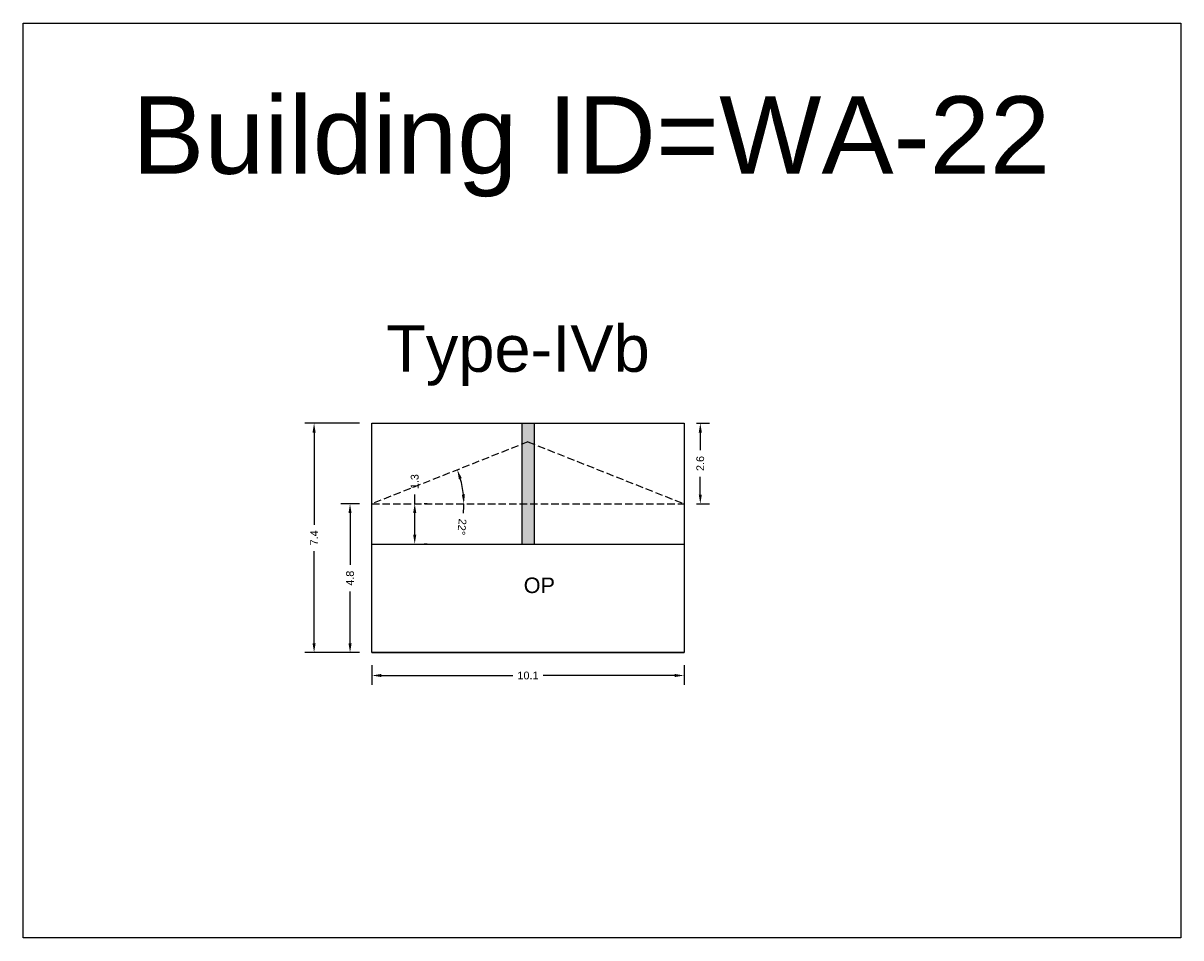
# Model space of a CAD drawing. Header units: metres. Extents: x 3416649 to 3417136, y -6712926 to -6712690.
# Tile 7 of 46: x 3416693 to 3416730, y -6712828 to -6712798. Entities that reach past the tile are written whole.
import ezdxf

# ---------------------------------------------------------------- set-up
doc = ezdxf.new("R2010")
doc.units = ezdxf.units.M
doc.linetypes.add('ACAD_ISO02W100', pattern=[15, 12, -3])
doc.layers.add('Dotted', color=7, linetype='ACAD_ISO02W100', plot=False)
doc.styles.get("Standard").update_dxf_attribs({"font": 'arial.ttf'})
doc.dimstyles.new('ISO-25', dxfattribs={"dimtxt": 0.25, "dimasz": 0.3, "dimexe": 0.3, "dimexo": 0.4, "dimgap": 0.2, "dimtad": 0, "dimdec": 1, "dimdsep": 46, "dimtxsty": 'Standard', "dimcen": 2.5, "dimadec": 0, "dimazin": 0, "dimtfac": 1, "dimtdec": 1, "dimtmove": 0, "dimatfit": 3, "dimfxl": 1, "dimarcsym": 0})

# ---------------------------------------------------------------- blocks, each defined once
blk = doc.blocks.new('*D175')
at = {"color": 0, "lineweight": -2, "transparency": 16777216}
for p, q in [((3416703.794, -6712813.84), (3416703.188, -6712813.84)), ((3416703.488, -6712814.14), (3416703.488, -6712815.808)), ((3416703.488, -6712818.34), (3416703.488, -6712816.673)), ((3416703.794, -6712818.64), (3416703.188, -6712818.64))]:
    blk.add_line(p, q, dxfattribs=at)
at = {"color": 0, "transparency": 16777216}
for points in [[(3416703.438, -6712814.14), (3416703.538, -6712814.14), (3416703.488, -6712813.84)], [(3416703.438, -6712818.34), (3416703.538, -6712818.34), (3416703.488, -6712818.64)]]:
    blk.add_solid(points, dxfattribs=at)
at = {"layer": 'Defpoints', "color": 0, "transparency": 16777216}
for p in [(3416703.488, -6712813.84), (3416704.194, -6712813.84), (3416704.194, -6712818.64)]:
    blk.add_point(p, dxfattribs=at)
at = {"color": 0, "transparency": 16777216, "insert": (3416703.488, -6712816.24), "char_height": 0.25, "attachment_point": 5, "rotation": 90}
blk.add_mtext('4.8', dxfattribs=at)
blk = doc.blocks.new('*D176')
at = {"color": 0, "lineweight": -2, "transparency": 16777216}
for start, end in [(5.8058, 15.8776), (354.1942, 0)]:
    blk.add_arc((3416704.194, -6712813.84), 2.962, start, end, dxfattribs=at)
at = {"color": 0, "transparency": 16777216}
for points in [[(3416706.996, -6712813.046), (3416707.091, -6712813.014), (3416706.947, -6712812.746)], [(3416707.191, -6712813.538), (3416707.091, -6712813.543), (3416707.156, -6712813.84)]]:
    blk.add_solid(points, dxfattribs=at)
at = {"layer": 'Defpoints', "color": 0, "transparency": 16777216}
for p in [(3416709.224, -6712811.84), (3416707.063, -6712813.101), (3416704.194, -6712813.84), (3416704.194, -6712813.84), (3416714.254, -6712813.84)]:
    blk.add_point(p, dxfattribs=at)
at = {"color": 0, "transparency": 16777216, "insert": (3416707.096, -6712814.585), "char_height": 0.25, "attachment_point": 5, "rotation": 264.1942}
blk.add_mtext('22°', dxfattribs=at)
blk = doc.blocks.new('*D177')
at = {"color": 0, "lineweight": -2, "transparency": 16777216}
for p, q in [((3416703.794, -6712811.24), (3416702.029, -6712811.24)), ((3416702.329, -6712811.54), (3416702.329, -6712814.514)), ((3416702.329, -6712818.34), (3416702.329, -6712815.366)), ((3416703.794, -6712818.64), (3416702.029, -6712818.64))]:
    blk.add_line(p, q, dxfattribs=at)
at = {"color": 0, "transparency": 16777216}
for points in [[(3416702.279, -6712811.54), (3416702.379, -6712811.54), (3416702.329, -6712811.24)], [(3416702.279, -6712818.34), (3416702.379, -6712818.34), (3416702.329, -6712818.64)]]:
    blk.add_solid(points, dxfattribs=at)
at = {"layer": 'Defpoints', "color": 0, "transparency": 16777216}
for p in [(3416702.329, -6712811.24), (3416704.194, -6712811.24), (3416704.194, -6712818.64)]:
    blk.add_point(p, dxfattribs=at)
at = {"color": 0, "transparency": 16777216, "insert": (3416702.329, -6712814.94), "char_height": 0.25, "attachment_point": 5, "rotation": 90}
blk.add_mtext('7.4', dxfattribs=at)
blk = doc.blocks.new('*D178')
at = {"color": 0, "lineweight": -2, "transparency": 16777216}
for p, q in [((3416705.573, -6712813.84), (3416705.573, -6712813.54)), ((3416705.973, -6712813.84), (3416705.873, -6712813.84)), ((3416705.573, -6712814.84), (3416705.573, -6712814.14)), ((3416705.973, -6712815.14), (3416705.873, -6712815.14))]:
    blk.add_line(p, q, dxfattribs=at)
at = {"color": 0, "transparency": 16777216}
for points in [[(3416705.523, -6712814.14), (3416705.623, -6712814.14), (3416705.573, -6712813.84)], [(3416705.523, -6712814.84), (3416705.623, -6712814.84), (3416705.573, -6712815.14)]]:
    blk.add_solid(points, dxfattribs=at)
at = {"layer": 'Defpoints', "color": 0, "transparency": 16777216}
for p in [(3416705.573, -6712813.84), (3416705.573, -6712813.84), (3416705.573, -6712815.14)]:
    blk.add_point(p, dxfattribs=at)
at = {"color": 0, "transparency": 16777216, "insert": (3416705.573, -6712813.125), "char_height": 0.25, "attachment_point": 5, "rotation": 90}
blk.add_mtext('1.3', dxfattribs=at)
blk = doc.blocks.new('*D179')
at = {"color": 0, "lineweight": -2, "transparency": 16777216}
for p, q in [((3416704.194, -6712819.04), (3416704.194, -6712819.679)), ((3416714.254, -6712819.04), (3416714.254, -6712819.679)), ((3416704.494, -6712819.379), (3416708.736, -6712819.379)), ((3416713.954, -6712819.379), (3416709.713, -6712819.379))]:
    blk.add_line(p, q, dxfattribs=at)
at = {"color": 0, "transparency": 16777216}
for points in [[(3416704.494, -6712819.329), (3416704.494, -6712819.429), (3416704.194, -6712819.379)], [(3416713.954, -6712819.329), (3416713.954, -6712819.429), (3416714.254, -6712819.379)]]:
    blk.add_solid(points, dxfattribs=at)
at = {"layer": 'Defpoints', "color": 0, "transparency": 16777216}
for p in [(3416704.194, -6712818.64), (3416714.254, -6712818.64), (3416714.254, -6712819.379)]:
    blk.add_point(p, dxfattribs=at)
at = {"color": 0, "transparency": 16777216, "insert": (3416709.224, -6712819.379), "char_height": 0.25, "attachment_point": 5}
blk.add_mtext('10.1', dxfattribs=at)
blk = doc.blocks.new('*D180')
at = {"color": 0, "lineweight": -2, "transparency": 16777216}
for p, q in [((3416714.654, -6712811.24), (3416715.079, -6712811.24)), ((3416714.779, -6712811.54), (3416714.779, -6712812.111)), ((3416714.779, -6712813.54), (3416714.779, -6712812.97)), ((3416714.654, -6712813.84), (3416715.079, -6712813.84))]:
    blk.add_line(p, q, dxfattribs=at)
at = {"color": 0, "transparency": 16777216}
for points in [[(3416714.729, -6712811.54), (3416714.829, -6712811.54), (3416714.779, -6712811.24)], [(3416714.729, -6712813.54), (3416714.829, -6712813.54), (3416714.779, -6712813.84)]]:
    blk.add_solid(points, dxfattribs=at)
at = {"layer": 'Defpoints', "color": 0, "transparency": 16777216}
for p in [(3416714.254, -6712811.24), (3416714.779, -6712811.24), (3416714.254, -6712813.84)]:
    blk.add_point(p, dxfattribs=at)
at = {"color": 0, "transparency": 16777216, "insert": (3416714.779, -6712812.54), "char_height": 0.25, "attachment_point": 5, "rotation": 90}
blk.add_mtext('2.6', dxfattribs=at)

msp = doc.modelspace()

# ---------------------------------------------------------------- hatches: boundary and pattern name
h = msp.add_hatch(color=256)
h.dxf.hatch_style = 1
h.paths.add_polyline_path([(3416709.424, -6712811.92), (3416709.224, -6712811.84), (3416709.024, -6712811.92), (3416709.024, -6712813.84), (3416709.424, -6712813.84)])
h.paths.add_polyline_path([(3416709.424, -6712811.24), (3416709.024, -6712811.24), (3416709.024, -6712811.92), (3416709.224, -6712811.84), (3416709.424, -6712811.92)])
h.paths.add_polyline_path([(3416709.424, -6712813.84), (3416709.024, -6712813.84), (3416709.024, -6712815.14), (3416709.424, -6712815.14)])

# ---------------------------------------------------------------- linework, layer by layer
for points in [[(3416692.95, -6712798.335), (3416730.27, -6712798.335), (3416730.27, -6712827.842), (3416692.95, -6712827.842)], [(3416704.194, -6712815.14), (3416714.254, -6712815.14), (3416714.254, -6712818.64), (3416704.194, -6712818.64)]]:
    msp.add_lwpolyline(points, close=True)
for points in [[(3416704.194, -6712811.24), (3416714.254, -6712811.24)], [(3416704.194, -6712818.64), (3416704.194, -6712811.24)], [(3416709.024, -6712811.24), (3416709.024, -6712815.14)], [(3416709.424, -6712811.24), (3416709.424, -6712815.14)], [(3416714.254, -6712811.24), (3416714.254, -6712818.64)], [(3416704.194, -6712815.14), (3416714.254, -6712815.14)], [(3416704.194, -6712818.64), (3416714.254, -6712818.64)]]:
    msp.add_lwpolyline(points)
at = {"layer": 'Dotted', "ltscale": 0.02}
for points in [[(3416709.224, -6712811.84), (3416704.194, -6712813.84)], [(3416709.224, -6712811.84), (3416714.254, -6712813.84)], [(3416704.194, -6712813.84), (3416714.254, -6712813.84)]]:
    msp.add_lwpolyline(points, dxfattribs=at)

# ---------------------------------------------------------------- texts
at = {"attachment_point": 1}
for s, heights, insert, char_height in [('Building ID=WA-22', [0.517], (3416696.46, -6712800.695), 2.5), ('Type-IVb ', [0.517], (3416704.65, -6712808.082), 1.5), ('OP', [0], (3416709.086, -6712816.219), 0.5)]:
    msp.add_mtext_dynamic_manual_height_columns(s, width=67.86454, gutter_width=12.5, heights=heights, dxfattribs=dict(at, insert=insert, char_height=char_height))

# ---------------------------------------------------------------- dimensions: what is measured, and where the dimension line sits
for base, p1, p2, picture, middle in [((3416702.329, -6712811.24), (3416704.194, -6712818.64), (3416704.194, -6712811.24), '*D177', (3416702.329, -6712814.94)), ((3416714.779, -6712811.24), (3416714.254, -6712813.84), (3416714.254, -6712811.24), '*D180', (3416714.779, -6712812.54)), ((3416705.573, -6712813.84), (3416705.573, -6712815.14), (3416705.573, -6712813.84), '*D178', (3416705.573, -6712813.125)), ((3416703.488, -6712813.84), (3416704.194, -6712818.64), (3416704.194, -6712813.84), '*D175', (3416703.488, -6712816.24))]:
    dim = msp.add_linear_dim(base=base, p1=p1, p2=p2, angle=90, dimstyle='ISO-25')
    dim.commit()
    dim.dimension.update_dxf_attribs({"geometry": picture, "text_midpoint": middle})
dim = msp.add_angular_dim_2l(base=(3416707.063, -6712813.101), line1=((3416709.224, -6712811.84), (3416704.194, -6712813.84)), line2=((3416704.194, -6712813.84), (3416714.254, -6712813.84)), dimstyle='ISO-25')
dim.commit()
dim.dimension.update_dxf_attribs({"geometry": '*D176', "text_midpoint": (3416707.096, -6712814.585)})
dim = msp.add_linear_dim(base=(3416714.254, -6712819.379), p1=(3416704.194, -6712818.64), p2=(3416714.254, -6712818.64), dimstyle='ISO-25')
dim.commit()
dim.dimension.update_dxf_attribs({"geometry": '*D179', "text_midpoint": (3416709.224, -6712819.379)})

doc.saveas('drawing.dxf')
